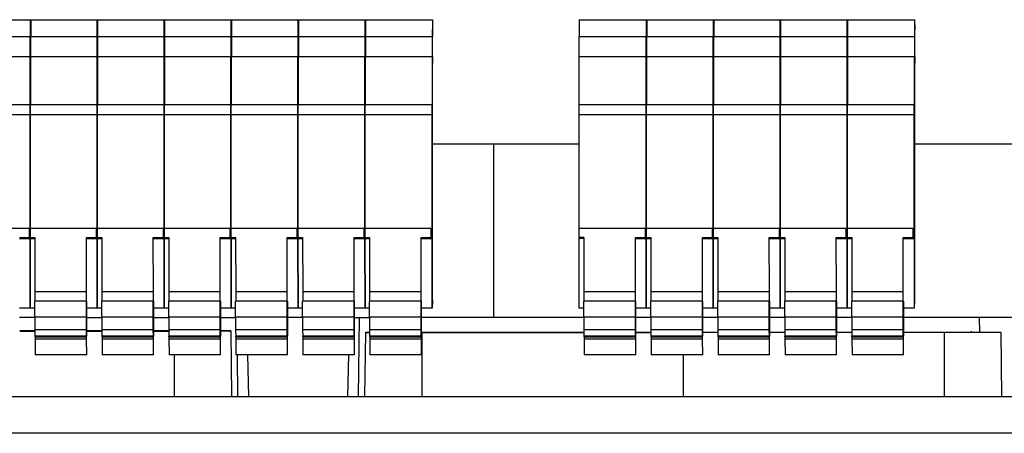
# Model space of a CAD drawing. Header units: millimetres. Extents: x 61 to 503, y 175 to 608.
# Tile 3 of 7: x 173 to 320, y 456 to 518. Entities that reach past the tile are written whole.
import ezdxf

# ---------------------------------------------------------------- set-up
doc = ezdxf.new("R2010")
doc.units = ezdxf.units.MM
doc.header["$LTSCALE"] = 51.237007
doc.layers.get('0').update_dxf_attribs({"linetype": 'CONTINUOUS'})

msp = doc.modelspace()

# ---------------------------------------------------------------- linework, layer by layer
at = {"color": 7}
for p, q in [((84.67, 517.57), (234.77, 517.57)), ((174.67, 517.57), (174.67, 515.07)), ((174.77, 517.57), (174.77, 515.07)), ((184.67, 517.57), (184.67, 515.07)), ((184.77, 517.57), (184.77, 515.07)), ((194.67, 517.57), (194.67, 515.07)), ((194.77, 517.57), (194.77, 515.07)), ((204.67, 517.57), (204.67, 515.07)), ((204.77, 517.57), (204.77, 515.07)), ((214.67, 517.57), (214.67, 515.07)), ((214.77, 517.57), (214.77, 515.07)), ((224.67, 517.57), (224.67, 515.07)), ((224.77, 517.57), (224.77, 515.07)), ((234.77, 517.57), (234.77, 515.07)), ((234.78, 517.57), (234.79, 516.11)), ((256.67, 517.57), (256.67, 515.07)), ((256.67, 517.57), (306.77, 517.57)), ((266.67, 517.57), (266.67, 515.07)), ((266.77, 517.57), (266.77, 515.07)), ((276.67, 517.57), (276.67, 515.07)), ((276.77, 517.57), (276.77, 515.07)), ((286.67, 517.57), (286.67, 515.07)), ((286.77, 517.57), (286.77, 515.07)), ((296.67, 517.57), (296.67, 515.07)), ((296.77, 517.57), (296.77, 515.07)), ((306.77, 517.57), (306.77, 515.07)), ((306.78, 517.57), (306.79, 516.11)), ((84.65, 515.07), (234.77, 515.07)), ((174.65, 515.07), (174.65, 512.07)), ((174.75, 515.07), (174.75, 512.07)), ((184.65, 515.07), (184.65, 512.07)), ((184.75, 515.07), (184.75, 512.07)), ((194.65, 515.07), (194.65, 512.07)), ((194.75, 515.07), (194.75, 512.07)), ((204.65, 515.07), (204.65, 512.07)), ((204.75, 515.07), (204.75, 512.07)), ((214.65, 515.07), (214.65, 512.07)), ((214.75, 515.07), (214.75, 512.07)), ((224.65, 515.07), (224.65, 512.07)), ((224.75, 515.07), (224.75, 512.07)), ((234.75, 515.07), (234.75, 512.07)), ((234.79, 512.07), (234.79, 516.11)), ((256.65, 515.07), (256.65, 512.07)), ((256.65, 515.07), (306.77, 515.07)), ((266.65, 515.07), (266.65, 512.07)), ((266.75, 515.07), (266.75, 512.07)), ((276.65, 515.07), (276.65, 512.07)), ((276.75, 515.07), (276.75, 512.07)), ((286.65, 515.07), (286.65, 512.07)), ((286.75, 515.07), (286.75, 512.07)), ((296.65, 515.07), (296.65, 512.07)), ((296.75, 515.07), (296.75, 512.07)), ((306.75, 515.07), (306.75, 512.07)), ((306.79, 512.07), (306.79, 516.11)), ((84.63, 512.07), (234.75, 512.07)), ((174.63, 512.07), (174.63, 504.92)), ((174.73, 512.07), (174.73, 504.92)), ((184.63, 512.07), (184.63, 504.92)), ((184.73, 512.07), (184.73, 504.92)), ((194.63, 512.07), (194.63, 504.92)), ((194.73, 512.07), (194.73, 504.92)), ((204.63, 512.07), (204.63, 504.92)), ((204.73, 512.07), (204.73, 504.92)), ((214.63, 512.07), (214.63, 504.92)), ((214.73, 512.07), (214.73, 504.92)), ((224.63, 512.07), (224.63, 504.92)), ((224.73, 512.07), (224.73, 504.92)), ((234.73, 512.07), (234.73, 504.92)), ((234.79, 512.07), (234.79, 511.11)), ((256.63, 512.07), (256.63, 504.92)), ((256.63, 512.07), (306.75, 512.07)), ((266.63, 512.07), (266.63, 504.92)), ((266.73, 512.07), (266.73, 504.92)), ((276.63, 512.07), (276.63, 504.92)), ((276.73, 512.07), (276.73, 504.92)), ((286.63, 512.07), (286.63, 504.92)), ((286.73, 512.07), (286.73, 504.92)), ((296.63, 512.07), (296.63, 504.92)), ((296.73, 512.07), (296.73, 504.92)), ((306.73, 512.07), (306.73, 504.92)), ((306.79, 512.07), (306.79, 511.11)), ((234.79, 499.11), (234.79, 511.11)), ((306.79, 499.11), (306.79, 511.11)), ((84.63, 504.92), (234.73, 504.92)), ((174.63, 504.92), (174.63, 503.42)), ((174.73, 503.42), (174.73, 504.92)), ((184.63, 504.92), (184.63, 503.42)), ((184.73, 503.42), (184.73, 504.92)), ((194.63, 504.92), (194.63, 503.42)), ((194.73, 503.42), (194.73, 504.92)), ((204.63, 504.92), (204.63, 503.42)), ((204.73, 503.42), (204.73, 504.92)), ((214.63, 504.92), (214.63, 503.42)), ((214.73, 503.42), (214.73, 504.92)), ((224.63, 504.92), (224.63, 503.42)), ((224.73, 503.42), (224.73, 504.92)), ((234.73, 503.42), (234.73, 504.92)), ((256.63, 504.92), (256.63, 503.42)), ((256.63, 504.92), (306.73, 504.92)), ((266.63, 504.92), (266.63, 503.42)), ((266.73, 503.42), (266.73, 504.92)), ((276.63, 504.92), (276.63, 503.42)), ((276.73, 503.42), (276.73, 504.92)), ((286.63, 504.92), (286.63, 503.42)), ((286.73, 503.42), (286.73, 504.92)), ((296.63, 504.92), (296.63, 503.42)), ((296.73, 503.42), (296.73, 504.92)), ((306.73, 503.42), (306.73, 504.92)), ((84.63, 503.42), (234.73, 503.42)), ((174.63, 503.42), (174.63, 486.4)), ((174.73, 486.28), (174.73, 503.42)), ((184.63, 503.42), (184.63, 486.4)), ((184.73, 486.28), (184.73, 503.42)), ((194.63, 503.42), (194.63, 486.4)), ((194.73, 486.28), (194.73, 503.42)), ((204.63, 503.42), (204.63, 486.4)), ((204.73, 486.28), (204.73, 503.42)), ((214.63, 503.42), (214.63, 486.4)), ((214.73, 486.28), (214.73, 503.42)), ((224.63, 503.42), (224.63, 486.4)), ((224.73, 486.28), (224.73, 503.42)), ((234.73, 486.28), (234.73, 503.42)), ((256.63, 503.42), (256.63, 486.4)), ((256.63, 503.42), (306.73, 503.42)), ((266.63, 503.42), (266.63, 486.4)), ((266.73, 486.28), (266.73, 503.42)), ((276.63, 503.42), (276.63, 486.4)), ((276.73, 486.28), (276.73, 503.42)), ((286.63, 503.42), (286.63, 486.4)), ((286.73, 486.28), (286.73, 503.42)), ((296.63, 503.42), (296.63, 486.4)), ((296.73, 486.28), (296.73, 503.42)), ((306.73, 486.28), (306.73, 503.42)), ((234.79, 475.77), (234.79, 499.11)), ((234.79, 499.08), (256.63, 499.08)), ((243.92, 473.14), (243.92, 499.08)), ((306.79, 475.77), (306.79, 499.11)), ((306.79, 499.08), (327.63, 499.08)), ((174.53, 486.4), (164.63, 486.4)), ((174.53, 486.4), (174.53, 485.06)), ((174.53, 486.28), (174.73, 486.28)), ((174.63, 486.4), (174.63, 485.06)), ((184.53, 486.4), (174.63, 486.4)), ((174.73, 485.06), (174.73, 486.28)), ((184.53, 486.4), (184.53, 485.06)), ((184.53, 486.28), (184.73, 486.28)), ((184.63, 486.4), (184.63, 485.06)), ((194.53, 486.4), (184.63, 486.4)), ((184.73, 485.06), (184.73, 486.28)), ((194.53, 486.4), (194.53, 485.06)), ((194.53, 486.28), (194.73, 486.28)), ((194.63, 486.4), (194.63, 485.06)), ((204.53, 486.4), (194.63, 486.4)), ((194.73, 485.06), (194.73, 486.28)), ((204.53, 486.4), (204.53, 485.06)), ((204.53, 486.28), (204.73, 486.28)), ((204.63, 486.4), (204.63, 485.06)), ((214.53, 486.4), (204.63, 486.4)), ((204.73, 485.06), (204.73, 486.28)), ((214.53, 486.4), (214.53, 485.06)), ((214.53, 486.28), (214.73, 486.28)), ((214.63, 486.4), (214.63, 485.06)), ((224.53, 486.4), (214.63, 486.4)), ((214.73, 485.06), (214.73, 486.28)), ((224.53, 486.4), (224.53, 485.06)), ((224.53, 486.28), (224.73, 486.28)), ((224.63, 486.4), (224.63, 485.06)), ((234.53, 486.4), (224.63, 486.4)), ((224.73, 485.06), (224.73, 486.28)), ((234.53, 486.4), (234.53, 485.06)), ((234.53, 486.28), (234.73, 486.28)), ((234.73, 485.06), (234.73, 486.28)), ((256.63, 486.4), (256.63, 485.06)), ((266.53, 486.4), (256.63, 486.4)), ((266.53, 486.4), (266.53, 485.06)), ((266.53, 486.28), (266.73, 486.28)), ((266.63, 486.4), (266.63, 485.06)), ((276.53, 486.4), (266.63, 486.4)), ((266.73, 485.06), (266.73, 486.28)), ((276.53, 486.4), (276.53, 485.06)), ((276.53, 486.28), (276.73, 486.28)), ((276.63, 486.4), (276.63, 485.06)), ((286.53, 486.4), (276.63, 486.4)), ((276.73, 485.06), (276.73, 486.28)), ((286.53, 486.4), (286.53, 485.06)), ((286.53, 486.28), (286.73, 486.28)), ((286.63, 486.4), (286.63, 485.06)), ((296.53, 486.4), (286.63, 486.4)), ((286.73, 485.06), (286.73, 486.28)), ((296.53, 486.4), (296.53, 485.06)), ((296.53, 486.28), (296.73, 486.28)), ((296.63, 486.4), (296.63, 485.06)), ((306.53, 486.4), (296.63, 486.4)), ((296.73, 485.06), (296.73, 486.28)), ((306.53, 486.4), (306.53, 485.06)), ((306.53, 486.28), (306.73, 486.28)), ((306.73, 485.06), (306.73, 486.28)), ((173.08, 485.06), (175.38, 485.06)), ((173.09, 484.91), (175.39, 484.91)), ((174.63, 485.06), (174.64, 484.91)), ((174.64, 484.91), (174.65, 474.57)), ((174.74, 484.91), (174.73, 485.06)), ((174.75, 474.57), (174.74, 484.91)), ((175.38, 485.06), (175.39, 476.97)), ((183.09, 476.97), (183.08, 485.06)), ((183.08, 485.06), (185.38, 485.06)), ((183.09, 484.91), (185.39, 484.91)), ((184.63, 485.06), (184.64, 484.91)), ((184.64, 484.91), (184.65, 474.57)), ((184.74, 484.91), (184.73, 485.06)), ((184.75, 474.57), (184.74, 484.91)), ((185.38, 485.06), (185.39, 476.97)), ((193.09, 476.97), (193.08, 485.06)), ((193.08, 485.06), (195.38, 485.06)), ((193.09, 484.91), (195.39, 484.91)), ((194.63, 485.06), (194.64, 484.91)), ((194.64, 484.91), (194.65, 474.57)), ((194.74, 484.91), (194.73, 485.06)), ((194.75, 474.57), (194.74, 484.91)), ((195.38, 485.06), (195.39, 476.97)), ((203.09, 476.97), (203.08, 485.06)), ((203.08, 485.06), (205.38, 485.06)), ((203.09, 484.91), (205.39, 484.91)), ((204.63, 485.06), (204.64, 484.91)), ((204.64, 484.91), (204.65, 474.57)), ((204.74, 484.91), (204.73, 485.06)), ((204.75, 474.57), (204.74, 484.91)), ((205.38, 485.06), (205.39, 476.97)), ((213.09, 476.97), (213.08, 485.06)), ((213.08, 485.06), (215.38, 485.06)), ((213.09, 484.91), (215.39, 484.91)), ((214.63, 485.06), (214.64, 484.91)), ((214.64, 484.91), (214.65, 474.57)), ((214.74, 484.91), (214.73, 485.06)), ((214.75, 474.57), (214.74, 484.91)), ((215.38, 485.06), (215.39, 476.97)), ((223.09, 476.97), (223.08, 485.06)), ((223.08, 485.06), (225.38, 485.06)), ((223.09, 484.91), (225.39, 484.91)), ((224.63, 485.06), (224.64, 484.91)), ((224.64, 484.91), (224.65, 474.57)), ((224.74, 484.91), (224.73, 485.06)), ((224.75, 474.57), (224.74, 484.91)), ((225.38, 485.06), (225.39, 476.97)), ((233.09, 476.97), (233.08, 485.06)), ((233.08, 485.06), (234.73, 485.06)), ((233.09, 484.91), (234.74, 484.91)), ((234.74, 484.91), (234.73, 485.06)), ((234.75, 474.57), (234.74, 484.91)), ((256.63, 485.06), (256.64, 484.91)), ((257.38, 485.06), (256.63, 485.06)), ((256.64, 484.91), (256.65, 474.57)), ((257.39, 484.91), (256.64, 484.91)), ((257.38, 485.06), (257.39, 476.97)), ((265.09, 476.97), (265.08, 485.06)), ((265.08, 485.06), (267.38, 485.06)), ((265.09, 484.91), (267.39, 484.91)), ((266.63, 485.06), (266.64, 484.91)), ((266.64, 484.91), (266.65, 474.57)), ((266.74, 484.91), (266.73, 485.06)), ((266.75, 474.57), (266.74, 484.91)), ((267.38, 485.06), (267.39, 476.97)), ((275.09, 476.97), (275.08, 485.06)), ((275.08, 485.06), (277.38, 485.06)), ((275.09, 484.91), (277.39, 484.91)), ((276.63, 485.06), (276.64, 484.91)), ((276.64, 484.91), (276.65, 474.57)), ((276.74, 484.91), (276.73, 485.06)), ((276.75, 474.57), (276.74, 484.91)), ((277.38, 485.06), (277.39, 476.97)), ((285.09, 476.97), (285.08, 485.06)), ((285.08, 485.06), (287.38, 485.06)), ((285.09, 484.91), (287.39, 484.91)), ((286.63, 485.06), (286.64, 484.91)), ((286.64, 484.91), (286.65, 474.57)), ((286.74, 484.91), (286.73, 485.06)), ((286.75, 474.57), (286.74, 484.91)), ((287.38, 485.06), (287.39, 476.97)), ((295.09, 476.97), (295.08, 485.06)), ((295.08, 485.06), (297.38, 485.06)), ((295.09, 484.91), (297.39, 484.91)), ((296.63, 485.06), (296.64, 484.91)), ((296.64, 484.91), (296.65, 474.57)), ((296.74, 484.91), (296.73, 485.06)), ((296.75, 474.57), (296.74, 484.91)), ((297.38, 485.06), (297.39, 476.97)), ((305.09, 476.97), (305.08, 485.06)), ((305.08, 485.06), (306.73, 485.06)), ((305.09, 484.91), (306.74, 484.91)), ((306.74, 484.91), (306.73, 485.06)), ((306.75, 474.57), (306.74, 484.91)), ((183.09, 476.97), (175.39, 476.97)), ((193.09, 476.97), (185.39, 476.97)), ((203.09, 476.97), (195.39, 476.97)), ((213.09, 476.97), (205.39, 476.97)), ((223.09, 476.97), (215.39, 476.97)), ((233.09, 476.97), (225.39, 476.97)), ((265.09, 476.97), (257.39, 476.97)), ((275.09, 476.97), (267.39, 476.97)), ((285.09, 476.97), (277.39, 476.97)), ((295.09, 476.97), (287.39, 476.97)), ((305.09, 476.97), (297.39, 476.97)), ((175.38, 473.26), (175.38, 475.57)), ((183.08, 475.57), (175.38, 475.57)), ((183.08, 473.26), (183.08, 475.57)), ((183.1, 474.98), (183.1, 474.71)), ((185.38, 473.26), (185.38, 475.57)), ((193.08, 475.57), (185.38, 475.57)), ((193.08, 473.26), (193.08, 475.57)), ((193.1, 474.98), (193.1, 474.71)), ((195.38, 473.26), (195.38, 475.57)), ((203.08, 475.57), (195.38, 475.57)), ((203.08, 473.26), (203.08, 475.57)), ((203.1, 474.98), (203.1, 474.71)), ((205.38, 473.26), (205.38, 475.57)), ((213.08, 475.57), (205.38, 475.57)), ((213.08, 473.26), (213.08, 475.57)), ((213.1, 474.98), (213.1, 474.71)), ((215.38, 473.26), (215.38, 475.57)), ((223.08, 475.57), (215.38, 475.57)), ((223.08, 473.26), (223.08, 475.57)), ((223.1, 474.98), (223.1, 474.71)), ((225.38, 473.26), (225.38, 475.57)), ((233.08, 475.57), (225.38, 475.57)), ((233.08, 473.26), (233.08, 475.57)), ((233.1, 474.98), (233.1, 474.71)), ((234.78, 475.77), (234.79, 475.77)), ((234.78, 474.57), (234.78, 475.13)), ((257.38, 473.26), (257.38, 475.57)), ((265.08, 475.57), (257.38, 475.57)), ((265.08, 473.26), (265.08, 475.57)), ((265.1, 474.98), (265.1, 474.71)), ((267.38, 473.26), (267.38, 475.57)), ((275.08, 475.57), (267.38, 475.57)), ((275.08, 473.26), (275.08, 475.57)), ((275.1, 474.98), (275.1, 474.71)), ((277.38, 473.26), (277.38, 475.57)), ((285.08, 475.57), (277.38, 475.57)), ((285.08, 473.26), (285.08, 475.57)), ((285.1, 474.98), (285.1, 474.71)), ((287.38, 473.26), (287.38, 475.57)), ((295.08, 475.57), (287.38, 475.57)), ((295.08, 473.26), (295.08, 475.57)), ((295.1, 474.98), (295.1, 474.71)), ((297.38, 473.26), (297.38, 475.57)), ((305.08, 475.57), (297.38, 475.57)), ((305.08, 473.26), (305.08, 475.57)), ((305.1, 474.98), (305.1, 474.71)), ((306.78, 475.77), (306.79, 475.77)), ((306.78, 474.57), (306.78, 475.13)), ((173.1, 474.57), (175.38, 474.57)), ((183.1, 474.71), (183.1, 470.37)), ((183.1, 474.57), (185.38, 474.57)), ((183.11, 472.57), (183.11, 474.57)), ((183.12, 470.28), (183.12, 474.57)), ((193.1, 474.71), (193.1, 470.37)), ((193.1, 474.57), (195.38, 474.57)), ((193.11, 472.57), (193.11, 474.57)), ((193.12, 470.28), (193.12, 474.57)), ((203.1, 474.71), (203.1, 470.37)), ((203.1, 474.57), (205.38, 474.57)), ((203.11, 472.57), (203.11, 474.57)), ((203.12, 470.28), (203.12, 474.57)), ((213.1, 474.71), (213.1, 470.37)), ((213.1, 474.57), (215.38, 474.57)), ((213.11, 472.57), (213.11, 474.57)), ((213.12, 470.28), (213.12, 474.57)), ((223.1, 474.71), (223.1, 470.37)), ((223.1, 474.57), (225.38, 474.57)), ((223.11, 472.57), (223.11, 474.57)), ((223.12, 470.28), (223.12, 474.57)), ((233.1, 474.71), (233.1, 470.37)), ((233.1, 474.57), (234.78, 474.57)), ((233.11, 472.57), (233.11, 474.57)), ((233.12, 470.28), (233.12, 474.57)), ((256.65, 474.57), (257.38, 474.57)), ((265.1, 474.71), (265.1, 470.37)), ((265.1, 474.57), (267.38, 474.57)), ((265.11, 472.57), (265.11, 474.57)), ((265.12, 470.28), (265.12, 474.57)), ((275.1, 474.71), (275.1, 470.37)), ((275.1, 474.57), (277.38, 474.57)), ((275.11, 472.57), (275.11, 474.57)), ((275.12, 470.28), (275.12, 474.57)), ((285.1, 474.71), (285.1, 470.37)), ((285.1, 474.57), (287.38, 474.57)), ((285.11, 472.57), (285.11, 474.57)), ((285.12, 470.28), (285.12, 474.57)), ((295.1, 474.71), (295.1, 470.37)), ((295.1, 474.57), (297.38, 474.57)), ((295.11, 472.57), (295.11, 474.57)), ((295.12, 470.28), (295.12, 474.57)), ((305.1, 474.71), (305.1, 470.37)), ((305.1, 474.57), (306.78, 474.57)), ((305.11, 472.57), (305.11, 474.57)), ((305.12, 470.28), (305.12, 474.57)), ((175.41, 473.14), (173.11, 473.14)), ((175.38, 473.26), (183.08, 473.26)), ((183.11, 472.57), (183.1, 472.57)), ((183.11, 473.14), (185.41, 473.14)), ((185.38, 473.26), (193.08, 473.26)), ((193.11, 472.57), (193.1, 472.57)), ((193.11, 473.14), (195.41, 473.14)), ((195.38, 473.26), (203.08, 473.26)), ((203.11, 472.57), (203.1, 472.57)), ((203.11, 473.14), (205.41, 473.14)), ((205.38, 473.26), (213.08, 473.26)), ((213.11, 472.57), (213.1, 472.57)), ((215.41, 473.14), (213.11, 473.14)), ((215.38, 473.26), (223.08, 473.26)), ((223.11, 472.57), (223.1, 472.57)), ((223.11, 473.14), (225.41, 473.14)), ((223.74, 461.37), (223.87, 473.14)), ((225.38, 473.26), (233.08, 473.26)), ((233.11, 472.57), (233.1, 472.57)), ((257.41, 473.14), (233.11, 473.14)), ((257.38, 473.26), (265.08, 473.26)), ((265.11, 472.57), (265.1, 472.57)), ((267.41, 473.14), (265.11, 473.14)), ((267.38, 473.26), (275.08, 473.26)), ((275.11, 472.57), (275.1, 472.57)), ((277.41, 473.14), (275.11, 473.14)), ((277.38, 473.26), (285.08, 473.26)), ((285.11, 472.57), (285.1, 472.57)), ((287.41, 473.14), (285.11, 473.14)), ((287.38, 473.26), (295.08, 473.26)), ((295.11, 472.57), (295.1, 472.57)), ((297.41, 473.14), (295.11, 473.14)), ((297.38, 473.26), (305.08, 473.26)), ((305.11, 472.57), (305.1, 472.57)), ((328.41, 473.14), (305.11, 473.14)), ((316.42, 473.14), (316.45, 470.98)), ((173.13, 471.19), (175.38, 471.19)), ((173.13, 471.12), (175.38, 471.12)), ((175.38, 471.29), (175.39, 470.37)), ((183.08, 471.29), (175.38, 471.29)), ((183.09, 470.37), (183.08, 471.29)), ((183.13, 471.19), (185.38, 471.19)), ((183.13, 471.12), (185.38, 471.12)), ((185.38, 471.29), (185.39, 470.37)), ((193.08, 471.29), (185.38, 471.29)), ((193.09, 470.37), (193.08, 471.29)), ((193.13, 471.19), (195.38, 471.19)), ((193.13, 471.12), (195.38, 471.12)), ((195.38, 471.29), (195.39, 470.37)), ((203.08, 471.29), (195.38, 471.29)), ((203.09, 470.37), (203.08, 471.29)), ((203.13, 471.19), (204.64, 471.19)), ((204.64, 471.12), (203.13, 471.12)), ((204.64, 471.12), (204.64, 471.19)), ((204.64, 471.12), (204.77, 461.37)), ((205.38, 471.29), (205.39, 470.37)), ((213.08, 471.29), (205.38, 471.29)), ((213.09, 470.37), (213.08, 471.29)), ((215.38, 471.29), (215.39, 470.37)), ((223.08, 471.29), (215.38, 471.29)), ((223.09, 470.37), (223.08, 471.29)), ((224.67, 461.37), (224.81, 470.91)), ((224.81, 470.91), (224.81, 470.98)), ((224.81, 470.98), (225.38, 470.98)), ((224.81, 470.91), (225.38, 470.91)), ((225.38, 471.29), (225.39, 470.37)), ((233.08, 471.29), (225.38, 471.29)), ((233.09, 470.37), (233.08, 471.29)), ((233.13, 470.91), (257.38, 470.91)), ((233.22, 461.37), (233.22, 470.98)), ((233.22, 470.98), (257.38, 470.98)), ((257.38, 471.29), (257.39, 470.37)), ((265.08, 471.29), (257.38, 471.29)), ((265.09, 470.37), (265.08, 471.29)), ((265.13, 470.98), (267.38, 470.98)), ((265.13, 470.91), (267.38, 470.91)), ((267.38, 471.29), (267.39, 470.37)), ((275.08, 471.29), (267.38, 471.29)), ((275.09, 470.37), (275.08, 471.29)), ((275.13, 470.98), (277.38, 470.98)), ((277.38, 470.91), (275.13, 470.91)), ((277.38, 471.29), (277.39, 470.37)), ((285.08, 471.29), (277.38, 471.29)), ((285.09, 470.37), (285.08, 471.29)), ((285.13, 470.98), (287.38, 470.98)), ((287.38, 470.91), (285.13, 470.91)), ((287.38, 471.29), (287.39, 470.37)), ((295.08, 471.29), (287.38, 471.29)), ((295.09, 470.37), (295.08, 471.29)), ((295.13, 470.98), (297.38, 470.98)), ((297.38, 470.91), (295.13, 470.91)), ((297.38, 471.29), (297.39, 470.37)), ((305.08, 471.29), (297.38, 471.29)), ((305.09, 470.37), (305.08, 471.29)), ((305.13, 470.98), (311.22, 470.98)), ((319.64, 470.91), (305.13, 470.91)), ((311.22, 461.37), (311.22, 470.98)), ((315.22, 471.12), (315.22, 470.98)), ((315.22, 470.98), (319.64, 470.98)), ((319.64, 470.91), (319.64, 470.98)), ((319.64, 470.91), (319.77, 461.37)), ((183.09, 470.37), (175.39, 470.37)), ((175.42, 470.28), (175.42, 470.37)), ((175.42, 470.28), (183.12, 470.28)), ((175.42, 470.28), (175.42, 469.93)), ((175.42, 469.93), (175.43, 467.57)), ((183.12, 469.93), (175.42, 469.93)), ((183.12, 469.93), (183.12, 470.28)), ((183.13, 467.57), (183.12, 469.93)), ((193.09, 470.37), (185.39, 470.37)), ((185.42, 470.28), (185.42, 470.37)), ((185.42, 470.28), (193.12, 470.28)), ((185.42, 470.28), (185.42, 469.93)), ((185.42, 469.93), (185.43, 467.57)), ((193.12, 469.93), (185.42, 469.93)), ((193.12, 469.93), (193.12, 470.28)), ((193.13, 467.57), (193.12, 469.93)), ((203.09, 470.37), (195.39, 470.37)), ((195.42, 470.28), (195.42, 470.37)), ((195.42, 470.28), (203.12, 470.28)), ((195.42, 470.28), (195.42, 469.93)), ((195.42, 469.93), (195.43, 467.57)), ((203.12, 469.93), (195.42, 469.93)), ((203.12, 469.93), (203.12, 470.28)), ((203.13, 467.57), (203.12, 469.93)), ((213.09, 470.37), (205.39, 470.37)), ((205.42, 470.28), (205.42, 470.37)), ((205.42, 470.28), (213.12, 470.28)), ((205.42, 470.28), (205.42, 469.93)), ((205.42, 469.93), (205.43, 467.57)), ((213.12, 469.93), (205.42, 469.93)), ((213.12, 469.93), (213.12, 470.28)), ((213.13, 467.57), (213.12, 469.93)), ((223.09, 470.37), (215.39, 470.37)), ((215.42, 470.28), (215.42, 470.37)), ((215.42, 470.28), (223.12, 470.28)), ((215.42, 470.28), (215.42, 469.93)), ((215.42, 469.93), (215.43, 467.57)), ((223.12, 469.93), (215.42, 469.93)), ((223.12, 469.93), (223.12, 470.28)), ((223.13, 467.57), (223.12, 469.93)), ((233.09, 470.37), (225.39, 470.37)), ((225.42, 470.28), (225.42, 470.37)), ((225.42, 470.28), (233.12, 470.28)), ((225.42, 470.28), (225.42, 469.93)), ((225.42, 469.93), (225.43, 467.57)), ((233.12, 469.93), (225.42, 469.93)), ((233.12, 469.93), (233.12, 470.28)), ((233.13, 467.57), (233.12, 469.93)), ((265.09, 470.37), (257.39, 470.37)), ((257.42, 470.28), (257.42, 470.37)), ((257.42, 470.28), (265.12, 470.28)), ((257.42, 470.28), (257.42, 469.93)), ((257.42, 469.93), (257.43, 467.57)), ((265.12, 469.93), (257.42, 469.93)), ((265.12, 469.93), (265.12, 470.28)), ((265.13, 467.57), (265.12, 469.93)), ((275.09, 470.37), (267.39, 470.37)), ((267.42, 470.28), (267.42, 470.37)), ((267.42, 470.28), (275.12, 470.28)), ((267.42, 470.28), (267.42, 469.93)), ((267.42, 469.93), (267.43, 467.57)), ((275.12, 469.93), (267.42, 469.93)), ((275.12, 469.93), (275.12, 470.28)), ((275.13, 467.57), (275.12, 469.93)), ((285.09, 470.37), (277.39, 470.37)), ((277.42, 470.28), (277.42, 470.37)), ((277.42, 470.28), (285.12, 470.28)), ((277.42, 470.28), (277.42, 469.93)), ((277.42, 469.93), (277.43, 467.57)), ((285.12, 469.93), (277.42, 469.93)), ((285.12, 469.93), (285.12, 470.28)), ((285.13, 467.57), (285.12, 469.93)), ((295.09, 470.37), (287.39, 470.37)), ((287.42, 470.28), (287.42, 470.37)), ((287.42, 470.28), (295.12, 470.28)), ((287.42, 470.28), (287.42, 469.93)), ((287.42, 469.93), (287.43, 467.57)), ((295.12, 469.93), (287.42, 469.93)), ((295.12, 469.93), (295.12, 470.28)), ((295.13, 467.57), (295.12, 469.93)), ((305.09, 470.37), (297.39, 470.37)), ((297.42, 470.28), (297.42, 470.37)), ((297.42, 470.28), (305.12, 470.28)), ((297.42, 470.28), (297.42, 469.93)), ((297.42, 469.93), (297.43, 467.57)), ((305.12, 469.93), (297.42, 469.93)), ((305.12, 469.93), (305.12, 470.28)), ((305.13, 467.57), (305.12, 469.93)), ((183.13, 467.57), (175.43, 467.57)), ((193.13, 467.57), (185.43, 467.57)), ((203.13, 467.57), (195.43, 467.57)), ((196.22, 467.57), (196.22, 461.37)), ((213.13, 467.57), (205.43, 467.57)), ((205.71, 461.37), (205.64, 467.57)), ((207.37, 461.37), (207.22, 467.57)), ((223.13, 467.57), (215.43, 467.57)), ((222.22, 467.57), (222.08, 461.37)), ((233.13, 467.57), (225.43, 467.57)), ((265.13, 467.57), (257.43, 467.57)), ((275.13, 467.57), (267.43, 467.57)), ((272.22, 467.57), (272.22, 461.37)), ((285.13, 467.57), (277.43, 467.57)), ((295.13, 467.57), (287.43, 467.57)), ((305.13, 467.57), (297.43, 467.57)), ((62.44, 461.37), (496.44, 461.37)), ((501.94, 455.87), (60.94, 455.87))]:
    msp.add_line(p, q, dxfattribs=at)
for points, knots in [([(175.39, 476.97), (175.39, 476.89), (175.39, 476.73), (175.39, 476.49), (175.39, 476.25), (175.39, 476.07), (175.39, 475.93), (175.39, 475.84), (175.39, 475.76), (175.39, 475.7), (175.39, 475.65), (175.39, 475.62), (175.39, 475.6), (175.39, 475.59), (175.39, 475.58), (175.38, 475.58), (175.39, 475.57), (175.39, 475.57)], [0, 0, 0, 0, 0.169295, 0.345745, 0.518452, 0.676963, 0.747813, 0.811566, 0.867274, 0.914059, 0.951216, 0.966005, 0.978177, 0.987687, 0.99451, 0.998622, 1, 1, 1, 1]), ([(183.09, 475.57), (183.09, 475.57), (183.08, 475.58), (183.09, 475.58), (183.09, 475.59), (183.09, 475.6), (183.09, 475.62), (183.09, 475.65), (183.09, 475.7), (183.09, 475.76), (183.09, 475.84), (183.09, 475.93), (183.09, 476.07), (183.09, 476.25), (183.09, 476.49), (183.09, 476.73), (183.09, 476.89), (183.09, 476.97)], [0, 0, 0, 0, 0.001377, 0.005489, 0.012312, 0.02182, 0.033991, 0.048779, 0.085932, 0.132712, 0.188415, 0.252163, 0.323009, 0.481513, 0.65422, 0.830682, 1, 1, 1, 1]), ([(185.39, 476.97), (185.39, 476.89), (185.39, 476.73), (185.39, 476.49), (185.39, 476.25), (185.39, 476.07), (185.39, 475.93), (185.39, 475.84), (185.39, 475.76), (185.39, 475.7), (185.39, 475.65), (185.39, 475.62), (185.39, 475.6), (185.39, 475.59), (185.39, 475.58), (185.38, 475.58), (185.39, 475.57), (185.39, 475.57)], [0, 0, 0, 0, 0.169295, 0.345745, 0.518452, 0.676963, 0.747813, 0.811566, 0.867274, 0.914059, 0.951216, 0.966005, 0.978177, 0.987687, 0.99451, 0.998622, 1, 1, 1, 1]), ([(193.09, 475.57), (193.09, 475.57), (193.08, 475.58), (193.09, 475.58), (193.09, 475.59), (193.09, 475.6), (193.09, 475.62), (193.09, 475.65), (193.09, 475.7), (193.09, 475.76), (193.09, 475.84), (193.09, 475.93), (193.09, 476.07), (193.09, 476.25), (193.09, 476.49), (193.09, 476.73), (193.09, 476.89), (193.09, 476.97)], [0, 0, 0, 0, 0.001377, 0.005489, 0.012312, 0.02182, 0.033991, 0.048779, 0.085932, 0.132712, 0.188415, 0.252163, 0.323009, 0.481513, 0.65422, 0.830682, 1, 1, 1, 1]), ([(195.39, 476.97), (195.39, 476.89), (195.39, 476.73), (195.39, 476.49), (195.39, 476.25), (195.39, 476.07), (195.39, 475.93), (195.39, 475.84), (195.39, 475.76), (195.39, 475.7), (195.39, 475.65), (195.39, 475.62), (195.39, 475.6), (195.39, 475.59), (195.39, 475.58), (195.38, 475.58), (195.39, 475.57), (195.39, 475.57)], [0, 0, 0, 0, 0.169295, 0.345745, 0.518452, 0.676963, 0.747813, 0.811566, 0.867274, 0.914059, 0.951216, 0.966005, 0.978177, 0.987687, 0.99451, 0.998622, 1, 1, 1, 1]), ([(203.09, 475.57), (203.09, 475.57), (203.08, 475.58), (203.09, 475.58), (203.09, 475.59), (203.09, 475.6), (203.09, 475.62), (203.09, 475.65), (203.09, 475.7), (203.09, 475.76), (203.09, 475.84), (203.09, 475.93), (203.09, 476.07), (203.09, 476.25), (203.09, 476.49), (203.09, 476.73), (203.09, 476.89), (203.09, 476.97)], [0, 0, 0, 0, 0.001377, 0.005489, 0.012312, 0.02182, 0.033991, 0.048779, 0.085932, 0.132712, 0.188415, 0.252163, 0.323009, 0.481513, 0.65422, 0.830682, 1, 1, 1, 1]), ([(205.39, 476.97), (205.39, 476.89), (205.39, 476.73), (205.39, 476.49), (205.39, 476.25), (205.39, 476.07), (205.39, 475.93), (205.39, 475.84), (205.39, 475.76), (205.39, 475.7), (205.39, 475.65), (205.39, 475.62), (205.39, 475.6), (205.39, 475.59), (205.39, 475.58), (205.38, 475.58), (205.39, 475.57), (205.39, 475.57)], [0, 0, 0, 0, 0.169295, 0.345745, 0.518452, 0.676963, 0.747813, 0.811566, 0.867274, 0.914059, 0.951216, 0.966005, 0.978177, 0.987687, 0.99451, 0.998622, 1, 1, 1, 1]), ([(213.09, 475.57), (213.09, 475.57), (213.08, 475.58), (213.09, 475.58), (213.09, 475.59), (213.09, 475.6), (213.09, 475.62), (213.09, 475.65), (213.09, 475.7), (213.09, 475.76), (213.09, 475.84), (213.09, 475.93), (213.09, 476.07), (213.09, 476.25), (213.09, 476.49), (213.09, 476.73), (213.09, 476.89), (213.09, 476.97)], [0, 0, 0, 0, 0.001377, 0.005489, 0.012312, 0.02182, 0.033991, 0.048779, 0.085932, 0.132712, 0.188415, 0.252163, 0.323009, 0.481513, 0.65422, 0.830682, 1, 1, 1, 1]), ([(215.39, 476.97), (215.39, 476.89), (215.39, 476.73), (215.39, 476.49), (215.39, 476.25), (215.39, 476.07), (215.39, 475.93), (215.39, 475.84), (215.39, 475.76), (215.39, 475.7), (215.39, 475.65), (215.39, 475.62), (215.39, 475.6), (215.39, 475.59), (215.39, 475.58), (215.38, 475.58), (215.39, 475.57), (215.39, 475.57)], [0, 0, 0, 0, 0.169295, 0.345745, 0.518452, 0.676963, 0.747813, 0.811566, 0.867274, 0.914059, 0.951216, 0.966005, 0.978177, 0.987687, 0.99451, 0.998622, 1, 1, 1, 1]), ([(223.09, 475.57), (223.09, 475.57), (223.08, 475.58), (223.09, 475.58), (223.09, 475.59), (223.09, 475.6), (223.09, 475.62), (223.09, 475.65), (223.09, 475.7), (223.09, 475.76), (223.09, 475.84), (223.09, 475.93), (223.09, 476.07), (223.09, 476.25), (223.09, 476.49), (223.09, 476.73), (223.09, 476.89), (223.09, 476.97)], [0, 0, 0, 0, 0.001377, 0.005489, 0.012312, 0.02182, 0.033991, 0.048779, 0.085932, 0.132712, 0.188415, 0.252163, 0.323009, 0.481513, 0.65422, 0.830682, 1, 1, 1, 1]), ([(225.39, 476.97), (225.39, 476.89), (225.39, 476.73), (225.39, 476.49), (225.39, 476.25), (225.39, 476.07), (225.39, 475.93), (225.39, 475.84), (225.39, 475.76), (225.39, 475.7), (225.39, 475.65), (225.39, 475.62), (225.39, 475.6), (225.39, 475.59), (225.39, 475.58), (225.38, 475.58), (225.39, 475.57), (225.39, 475.57)], [0, 0, 0, 0, 0.169295, 0.345745, 0.518452, 0.676963, 0.747813, 0.811566, 0.867274, 0.914059, 0.951216, 0.966005, 0.978177, 0.987687, 0.99451, 0.998622, 1, 1, 1, 1]), ([(233.09, 475.57), (233.09, 475.57), (233.08, 475.58), (233.09, 475.58), (233.09, 475.59), (233.09, 475.6), (233.09, 475.62), (233.09, 475.65), (233.09, 475.7), (233.09, 475.76), (233.09, 475.84), (233.09, 475.93), (233.09, 476.07), (233.09, 476.25), (233.09, 476.49), (233.09, 476.73), (233.09, 476.89), (233.09, 476.97)], [0, 0, 0, 0, 0.001377, 0.005489, 0.012312, 0.02182, 0.033991, 0.048779, 0.085932, 0.132712, 0.188415, 0.252163, 0.323009, 0.481513, 0.65422, 0.830682, 1, 1, 1, 1]), ([(257.39, 476.97), (257.39, 476.89), (257.39, 476.73), (257.39, 476.49), (257.39, 476.25), (257.39, 476.07), (257.39, 475.93), (257.39, 475.84), (257.39, 475.76), (257.39, 475.7), (257.39, 475.65), (257.39, 475.62), (257.39, 475.6), (257.39, 475.59), (257.39, 475.58), (257.38, 475.58), (257.39, 475.57), (257.39, 475.57)], [0, 0, 0, 0, 0.169295, 0.345745, 0.518452, 0.676963, 0.747813, 0.811566, 0.867274, 0.914059, 0.951216, 0.966005, 0.978177, 0.987687, 0.99451, 0.998622, 1, 1, 1, 1]), ([(265.09, 475.57), (265.09, 475.57), (265.08, 475.58), (265.09, 475.58), (265.09, 475.59), (265.09, 475.6), (265.09, 475.62), (265.09, 475.65), (265.09, 475.7), (265.09, 475.76), (265.09, 475.84), (265.09, 475.93), (265.09, 476.07), (265.09, 476.25), (265.09, 476.49), (265.09, 476.73), (265.09, 476.89), (265.09, 476.97)], [0, 0, 0, 0, 0.001377, 0.005489, 0.012312, 0.02182, 0.033991, 0.048779, 0.085932, 0.132712, 0.188415, 0.252163, 0.323009, 0.481513, 0.65422, 0.830682, 1, 1, 1, 1]), ([(267.39, 476.97), (267.39, 476.89), (267.39, 476.73), (267.39, 476.49), (267.39, 476.25), (267.39, 476.07), (267.39, 475.93), (267.39, 475.84), (267.39, 475.76), (267.39, 475.7), (267.39, 475.65), (267.39, 475.62), (267.39, 475.6), (267.39, 475.59), (267.39, 475.58), (267.38, 475.58), (267.39, 475.57), (267.39, 475.57)], [0, 0, 0, 0, 0.169295, 0.345745, 0.518452, 0.676963, 0.747813, 0.811566, 0.867274, 0.914059, 0.951216, 0.966005, 0.978177, 0.987687, 0.99451, 0.998622, 1, 1, 1, 1]), ([(275.09, 475.57), (275.09, 475.57), (275.08, 475.58), (275.09, 475.58), (275.09, 475.59), (275.09, 475.6), (275.09, 475.62), (275.09, 475.65), (275.09, 475.7), (275.09, 475.76), (275.09, 475.84), (275.09, 475.93), (275.09, 476.07), (275.09, 476.25), (275.09, 476.49), (275.09, 476.73), (275.09, 476.89), (275.09, 476.97)], [0, 0, 0, 0, 0.001377, 0.005489, 0.012312, 0.02182, 0.033991, 0.048779, 0.085932, 0.132712, 0.188415, 0.252163, 0.323009, 0.481513, 0.65422, 0.830682, 1, 1, 1, 1]), ([(277.39, 476.97), (277.39, 476.89), (277.39, 476.73), (277.39, 476.49), (277.39, 476.25), (277.39, 476.07), (277.39, 475.93), (277.39, 475.84), (277.39, 475.76), (277.39, 475.7), (277.39, 475.65), (277.39, 475.62), (277.39, 475.6), (277.39, 475.59), (277.39, 475.58), (277.38, 475.58), (277.39, 475.57), (277.39, 475.57)], [0, 0, 0, 0, 0.169295, 0.345745, 0.518452, 0.676963, 0.747813, 0.811566, 0.867274, 0.914059, 0.951216, 0.966005, 0.978177, 0.987687, 0.99451, 0.998622, 1, 1, 1, 1]), ([(285.09, 475.57), (285.09, 475.57), (285.08, 475.58), (285.09, 475.58), (285.09, 475.59), (285.09, 475.6), (285.09, 475.62), (285.09, 475.65), (285.09, 475.7), (285.09, 475.76), (285.09, 475.84), (285.09, 475.93), (285.09, 476.07), (285.09, 476.25), (285.09, 476.49), (285.09, 476.73), (285.09, 476.89), (285.09, 476.97)], [0, 0, 0, 0, 0.001377, 0.005489, 0.012312, 0.02182, 0.033991, 0.048779, 0.085932, 0.132712, 0.188415, 0.252163, 0.323009, 0.481513, 0.65422, 0.830682, 1, 1, 1, 1]), ([(287.39, 476.97), (287.39, 476.89), (287.39, 476.73), (287.39, 476.49), (287.39, 476.25), (287.39, 476.07), (287.39, 475.93), (287.39, 475.84), (287.39, 475.76), (287.39, 475.7), (287.39, 475.65), (287.39, 475.62), (287.39, 475.6), (287.39, 475.59), (287.39, 475.58), (287.38, 475.58), (287.39, 475.57), (287.39, 475.57)], [0, 0, 0, 0, 0.169295, 0.345745, 0.518452, 0.676963, 0.747813, 0.811566, 0.867274, 0.914059, 0.951216, 0.966005, 0.978177, 0.987687, 0.99451, 0.998622, 1, 1, 1, 1]), ([(295.09, 475.57), (295.09, 475.57), (295.08, 475.58), (295.09, 475.58), (295.09, 475.59), (295.09, 475.6), (295.09, 475.62), (295.09, 475.65), (295.09, 475.7), (295.09, 475.76), (295.09, 475.84), (295.09, 475.93), (295.09, 476.07), (295.09, 476.25), (295.09, 476.49), (295.09, 476.73), (295.09, 476.89), (295.09, 476.97)], [0, 0, 0, 0, 0.001377, 0.005489, 0.012312, 0.02182, 0.033991, 0.048779, 0.085932, 0.132712, 0.188415, 0.252163, 0.323009, 0.481513, 0.65422, 0.830682, 1, 1, 1, 1]), ([(297.39, 476.97), (297.39, 476.89), (297.39, 476.73), (297.39, 476.49), (297.39, 476.25), (297.39, 476.07), (297.39, 475.93), (297.39, 475.84), (297.39, 475.76), (297.39, 475.7), (297.39, 475.65), (297.39, 475.62), (297.39, 475.6), (297.39, 475.59), (297.39, 475.58), (297.38, 475.58), (297.39, 475.57), (297.39, 475.57)], [0, 0, 0, 0, 0.169295, 0.345745, 0.518452, 0.676963, 0.747813, 0.811566, 0.867274, 0.914059, 0.951216, 0.966005, 0.978177, 0.987687, 0.99451, 0.998622, 1, 1, 1, 1]), ([(305.09, 475.57), (305.09, 475.57), (305.08, 475.58), (305.09, 475.58), (305.09, 475.59), (305.09, 475.6), (305.09, 475.62), (305.09, 475.65), (305.09, 475.7), (305.09, 475.76), (305.09, 475.84), (305.09, 475.93), (305.09, 476.07), (305.09, 476.25), (305.09, 476.49), (305.09, 476.73), (305.09, 476.89), (305.09, 476.97)], [0, 0, 0, 0, 0.001377, 0.005489, 0.012312, 0.02182, 0.033991, 0.048779, 0.085932, 0.132712, 0.188415, 0.252163, 0.323009, 0.481513, 0.65422, 0.830682, 1, 1, 1, 1]), ([(183.1, 475.57), (183.1, 475.57), (183.1, 475.57), (183.1, 475.57), (183.1, 475.56), (183.1, 475.55), (183.1, 475.55)], [0, 0, 0, 0, 0.063929, 0.253772, 0.566732, 1, 1, 1, 1]), ([(183.1, 475.55), (183.1, 475.51), (183.1, 475.32), (183.1, 475.13), (183.1, 474.98)], [0, 0, 0, 0, 0.213907, 1, 1, 1, 1]), ([(193.1, 475.57), (193.1, 475.57), (193.1, 475.57), (193.1, 475.57), (193.1, 475.56), (193.1, 475.55), (193.1, 475.55)], [0, 0, 0, 0, 0.063929, 0.253772, 0.566732, 1, 1, 1, 1]), ([(193.1, 475.55), (193.1, 475.51), (193.1, 475.32), (193.1, 475.13), (193.1, 474.98)], [0, 0, 0, 0, 0.213907, 1, 1, 1, 1]), ([(203.1, 475.57), (203.1, 475.57), (203.1, 475.57), (203.1, 475.57), (203.1, 475.56), (203.1, 475.55), (203.1, 475.55)], [0, 0, 0, 0, 0.063929, 0.253772, 0.566732, 1, 1, 1, 1]), ([(203.1, 475.55), (203.1, 475.51), (203.1, 475.32), (203.1, 475.13), (203.1, 474.98)], [0, 0, 0, 0, 0.213907, 1, 1, 1, 1]), ([(213.1, 475.57), (213.1, 475.57), (213.1, 475.57), (213.1, 475.57), (213.1, 475.56), (213.1, 475.55), (213.1, 475.55)], [0, 0, 0, 0, 0.063929, 0.253772, 0.566732, 1, 1, 1, 1]), ([(213.1, 475.55), (213.1, 475.51), (213.1, 475.32), (213.1, 475.13), (213.1, 474.98)], [0, 0, 0, 0, 0.213907, 1, 1, 1, 1]), ([(223.1, 475.57), (223.1, 475.57), (223.1, 475.57), (223.1, 475.57), (223.1, 475.56), (223.1, 475.55), (223.1, 475.55)], [0, 0, 0, 0, 0.063929, 0.253772, 0.566732, 1, 1, 1, 1]), ([(223.1, 475.55), (223.1, 475.51), (223.1, 475.32), (223.1, 475.13), (223.1, 474.98)], [0, 0, 0, 0, 0.213907, 1, 1, 1, 1]), ([(233.1, 475.57), (233.1, 475.57), (233.1, 475.57), (233.1, 475.57), (233.1, 475.56), (233.1, 475.55), (233.1, 475.55)], [0, 0, 0, 0, 0.063929, 0.253772, 0.566732, 1, 1, 1, 1]), ([(233.1, 475.55), (233.1, 475.51), (233.1, 475.32), (233.1, 475.13), (233.1, 474.98)], [0, 0, 0, 0, 0.213907, 1, 1, 1, 1]), ([(234.78, 475.77), (234.78, 475.77), (234.78, 475.77), (234.78, 475.76), (234.78, 475.75), (234.78, 475.74), (234.78, 475.72), (234.78, 475.69), (234.78, 475.64), (234.78, 475.57), (234.78, 475.47), (234.78, 475.36), (234.78, 475.24), (234.78, 475.17), (234.78, 475.13)], [0, 0, 0, 0, 0.005278, 0.011837, 0.020978, 0.046908, 0.082742, 0.127942, 0.181937, 0.313229, 0.469539, 0.642336, 0.822518, 1, 1, 1, 1]), ([(265.1, 475.57), (265.1, 475.57), (265.1, 475.57), (265.1, 475.57), (265.1, 475.56), (265.1, 475.55), (265.1, 475.55)], [0, 0, 0, 0, 0.063929, 0.253772, 0.566732, 1, 1, 1, 1]), ([(265.1, 475.55), (265.1, 475.51), (265.1, 475.32), (265.1, 475.13), (265.1, 474.98)], [0, 0, 0, 0, 0.213907, 1, 1, 1, 1]), ([(275.1, 475.57), (275.1, 475.57), (275.1, 475.57), (275.1, 475.57), (275.1, 475.56), (275.1, 475.55), (275.1, 475.55)], [0, 0, 0, 0, 0.063929, 0.253772, 0.566732, 1, 1, 1, 1]), ([(275.1, 475.55), (275.1, 475.51), (275.1, 475.32), (275.1, 475.13), (275.1, 474.98)], [0, 0, 0, 0, 0.213907, 1, 1, 1, 1]), ([(285.1, 475.57), (285.1, 475.57), (285.1, 475.57), (285.1, 475.57), (285.1, 475.56), (285.1, 475.55), (285.1, 475.55)], [0, 0, 0, 0, 0.063929, 0.253772, 0.566732, 1, 1, 1, 1]), ([(285.1, 475.55), (285.1, 475.51), (285.1, 475.32), (285.1, 475.13), (285.1, 474.98)], [0, 0, 0, 0, 0.213907, 1, 1, 1, 1]), ([(295.1, 475.57), (295.1, 475.57), (295.1, 475.57), (295.1, 475.57), (295.1, 475.56), (295.1, 475.55), (295.1, 475.55)], [0, 0, 0, 0, 0.063929, 0.253772, 0.566732, 1, 1, 1, 1]), ([(295.1, 475.55), (295.1, 475.51), (295.1, 475.32), (295.1, 475.13), (295.1, 474.98)], [0, 0, 0, 0, 0.213907, 1, 1, 1, 1]), ([(305.1, 475.57), (305.1, 475.57), (305.1, 475.57), (305.1, 475.57), (305.1, 475.56), (305.1, 475.55), (305.1, 475.55)], [0, 0, 0, 0, 0.063929, 0.253772, 0.566732, 1, 1, 1, 1]), ([(305.1, 475.55), (305.1, 475.51), (305.1, 475.32), (305.1, 475.13), (305.1, 474.98)], [0, 0, 0, 0, 0.213907, 1, 1, 1, 1]), ([(306.78, 475.77), (306.78, 475.77), (306.78, 475.77), (306.78, 475.76), (306.78, 475.75), (306.78, 475.74), (306.78, 475.72), (306.78, 475.69), (306.78, 475.64), (306.78, 475.57), (306.78, 475.47), (306.78, 475.36), (306.78, 475.24), (306.78, 475.17), (306.78, 475.13)], [0, 0, 0, 0, 0.005278, 0.011837, 0.020978, 0.046908, 0.082742, 0.127942, 0.181937, 0.313229, 0.469539, 0.642336, 0.822518, 1, 1, 1, 1]), ([(175.38, 473.26), (175.38, 472.83), (175.38, 472.17), (175.38, 471.52), (175.38, 471.29)], [0, 0, 0, 0, 0.652701, 1, 1, 1, 1]), ([(183.08, 471.29), (183.08, 471.52), (183.08, 472.17), (183.08, 472.83), (183.08, 473.26)], [0, 0, 0, 0, 0.347299, 1, 1, 1, 1]), ([(185.38, 473.26), (185.38, 472.83), (185.38, 472.17), (185.38, 471.52), (185.38, 471.29)], [0, 0, 0, 0, 0.652701, 1, 1, 1, 1]), ([(193.08, 471.29), (193.08, 471.52), (193.08, 472.17), (193.08, 472.83), (193.08, 473.26)], [0, 0, 0, 0, 0.347299, 1, 1, 1, 1]), ([(195.38, 473.26), (195.38, 472.83), (195.38, 472.17), (195.38, 471.52), (195.38, 471.29)], [0, 0, 0, 0, 0.652701, 1, 1, 1, 1]), ([(203.08, 471.29), (203.08, 471.52), (203.08, 472.17), (203.08, 472.83), (203.08, 473.26)], [0, 0, 0, 0, 0.347299, 1, 1, 1, 1]), ([(205.38, 473.26), (205.38, 472.83), (205.38, 472.17), (205.38, 471.52), (205.38, 471.29)], [0, 0, 0, 0, 0.652701, 1, 1, 1, 1]), ([(213.08, 471.29), (213.08, 471.52), (213.08, 472.17), (213.08, 472.83), (213.08, 473.26)], [0, 0, 0, 0, 0.347299, 1, 1, 1, 1]), ([(215.38, 473.26), (215.38, 472.83), (215.38, 472.17), (215.38, 471.52), (215.38, 471.29)], [0, 0, 0, 0, 0.652701, 1, 1, 1, 1]), ([(223.08, 471.29), (223.08, 471.52), (223.08, 472.17), (223.08, 472.83), (223.08, 473.26)], [0, 0, 0, 0, 0.347299, 1, 1, 1, 1]), ([(225.38, 473.26), (225.38, 472.83), (225.38, 472.17), (225.38, 471.52), (225.38, 471.29)], [0, 0, 0, 0, 0.652701, 1, 1, 1, 1]), ([(233.08, 471.29), (233.08, 471.52), (233.08, 472.17), (233.08, 472.83), (233.08, 473.26)], [0, 0, 0, 0, 0.347299, 1, 1, 1, 1]), ([(257.38, 473.26), (257.38, 472.83), (257.38, 472.17), (257.38, 471.52), (257.38, 471.29)], [0, 0, 0, 0, 0.652701, 1, 1, 1, 1]), ([(265.08, 471.29), (265.08, 471.52), (265.08, 472.17), (265.08, 472.83), (265.08, 473.26)], [0, 0, 0, 0, 0.347299, 1, 1, 1, 1]), ([(267.38, 473.26), (267.38, 472.83), (267.38, 472.17), (267.38, 471.52), (267.38, 471.29)], [0, 0, 0, 0, 0.652701, 1, 1, 1, 1]), ([(275.08, 471.29), (275.08, 471.52), (275.08, 472.17), (275.08, 472.83), (275.08, 473.26)], [0, 0, 0, 0, 0.347299, 1, 1, 1, 1]), ([(277.38, 473.26), (277.38, 472.83), (277.38, 472.17), (277.38, 471.52), (277.38, 471.29)], [0, 0, 0, 0, 0.652701, 1, 1, 1, 1]), ([(285.08, 471.29), (285.08, 471.52), (285.08, 472.17), (285.08, 472.83), (285.08, 473.26)], [0, 0, 0, 0, 0.347299, 1, 1, 1, 1]), ([(287.38, 473.26), (287.38, 472.83), (287.38, 472.17), (287.38, 471.52), (287.38, 471.29)], [0, 0, 0, 0, 0.652701, 1, 1, 1, 1]), ([(295.08, 471.29), (295.08, 471.52), (295.08, 472.17), (295.08, 472.83), (295.08, 473.26)], [0, 0, 0, 0, 0.347299, 1, 1, 1, 1]), ([(297.38, 473.26), (297.38, 472.83), (297.38, 472.17), (297.38, 471.52), (297.38, 471.29)], [0, 0, 0, 0, 0.652701, 1, 1, 1, 1]), ([(305.08, 471.29), (305.08, 471.52), (305.08, 472.17), (305.08, 472.83), (305.08, 473.26)], [0, 0, 0, 0, 0.347299, 1, 1, 1, 1])]:
    msp.add_open_spline(points, degree=3, knots=knots, dxfattribs=at)

doc.saveas('drawing.dxf')
